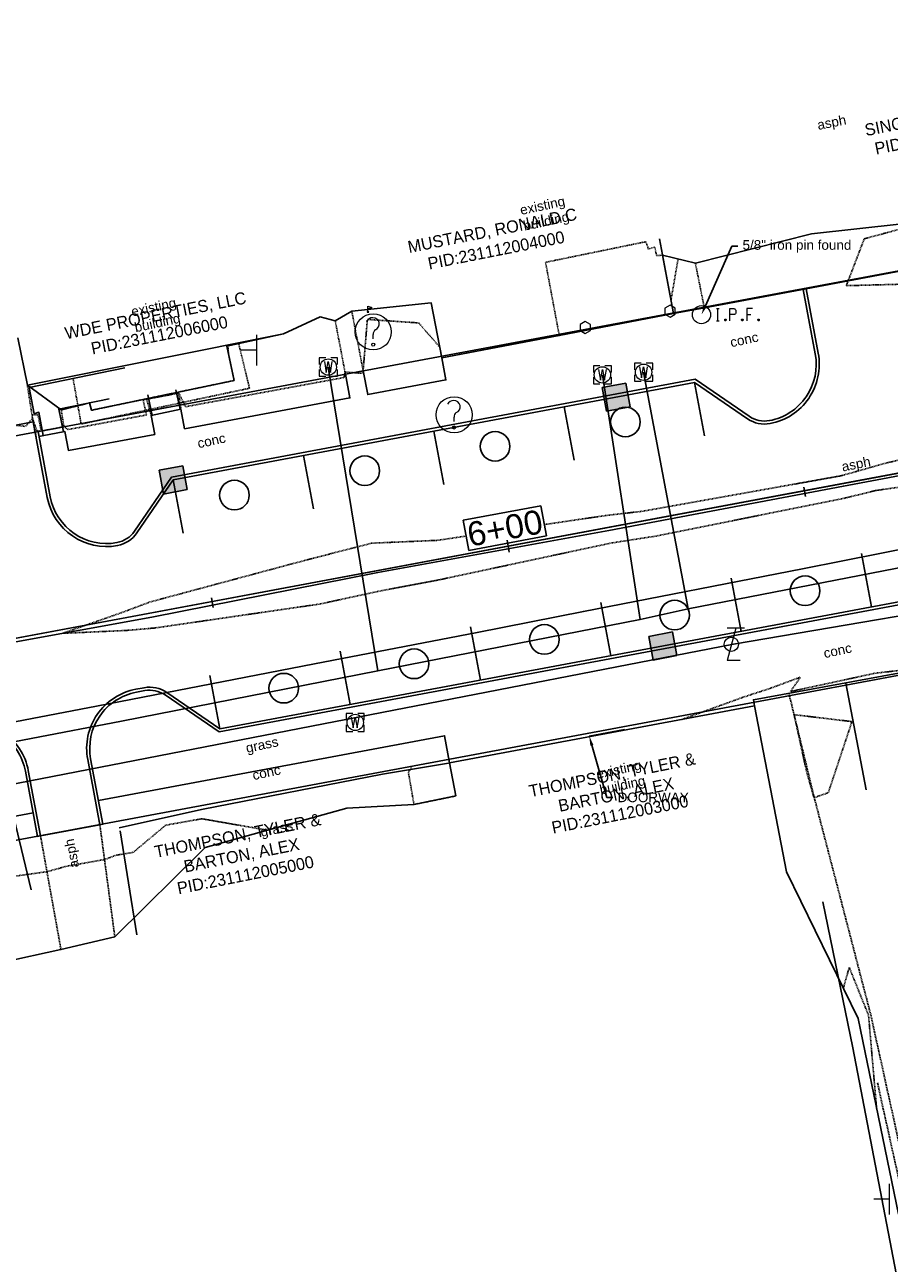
# Model space of a CAD drawing. Header units: feet. Extents: x 1743473 to 1753761, y 447116 to 448712.
# Tile 11 of 34: x 1750085 to 1750229, y 447914 to 448120. Entities that reach past the tile are written whole.
import ezdxf
from ezdxf import colors
from ezdxf.entities.mleader import LeaderData, LeaderLine
from ezdxf.math import Vec2, Vec3

# ---------------------------------------------------------------- set-up
doc = ezdxf.new("R2010")
doc.units = ezdxf.units.FT
doc.header["$MEASUREMENT"] = 0
for name, pattern in [('dsolidcl', [0]), ('elecex', [0]), ('fenceex', [0]), ('HIDDEN', [0.09375, 0.0625, -0.03125]), ('HIDDENX2', [0.1875, 0.125, -0.0625]), ('OhDOT_USTN1', [0.055, 0.014, -0.041]), ('OhDOT_USTN2', [0.11, 0.069, -0.041]), ('OhDOT_USTN3', [0.22, 0.165, -0.055]), ('OhDOT_USTN5', [0.11, 0.055, -0.055]), ('rowex', [0]), ('waterex', [0])]:
    doc.linetypes.add(name, pattern=pattern)
for name, color, linetype in [('ALIGN', 7, 'Continuous'), ('BD_X_Building', 231, 'Continuous'), ('BD_X_Canopy', 2, 'OhDOT_USTN2'), ('C-STM STR', 132, 'Continuous'), ('PM_P_CL_Double_Solid', 2, 'dsolidcl'), ('PM_P_Parking_Lot_Stall', 7, 'Continuous'), ('PM_X_Stop_Line', 253, 'Continuous'), ('PV_P_Curb', 120, 'Continuous'), ('PV_P_EOP', 7, 'Continuous'), ('PV_P_Walk', 231, 'Continuous'), ('PV_X_EOP', 7, 'OhDOT_USTN3'), ('PV_X_Steps', 120, 'OhDOT_USTN1'), ('PV_X_Walk', 120, 'OhDOT_USTN5'), ('RD_X_Cells', 7, 'Continuous'), ('RD_X_Fence', 230, 'fenceex'), ('RD_X_Misc_Items', 1, 'OhDOT_USTN3'), ('RD_X_Wall', 120, 'OhDOT_USTN1'), ('RW_X_Fee_RW', 6, 'rowex'), ('SH_Text', 7, 'Continuous'), ('SN_X_Public', 3, 'Continuous'), ('SRF-CONT EG MAJ', 9, 'HIDDENX2'), ('SRF-CONT EG MIN', 8, 'HIDDEN'), ('SRF-LBL EG.202402405', 7, 'Continuous'), ('SV_X_Control_Cells_Found', 7, 'Continuous'), ('SV_X_Mon_Cells_Found', 7, 'Continuous'), ('SV_X_Random_Point', 7, 'Continuous'), ('UT_X_Electric', 1, 'elecex'), ('UT_X_Misc_Cells', 7, 'Continuous'), ('UT_X_Water', 133, 'waterex'), ('UT_X_Water_Cells', 133, 'Continuous'), ('XREF', 7, 'Continuous')]:
    doc.layers.add(name, color=color, linetype=linetype)
doc.layers.add('SC_Scratch1', color=7, linetype='Continuous', plot=False)
doc.styles.add('CBUS', font='font31.shx', dxfattribs={"height": 0.1})
doc.styles.add('L80', font='arial.ttf', dxfattribs={"height": 0.08})

# ---------------------------------------------------------------- blocks, each defined once
blk = doc.blocks.new('IPF')
at = {"layer": 'SV_X_Mon_Cells_Found', "color": 7, "linetype": 'Continuous', "lineweight": 0, "flags": 128}
for points in [[(0.1007, 0.04), (0.1184, 0.04)], [(0.1095, -0.04), (0.1095, 0.04)], [(0.1878, -0.04), (0.1878, 0.04), (0.2143, 0.04), (0.217, 0.0394), (0.2209, 0.0381), (0.2225, 0.0368), (0.2242, 0.0356), (0.2264, 0.0324), (0.228, 0.0293), (0.2291, 0.0242), (0.2291, 0.0167), (0.2286, 0.0142), (0.2275, 0.0104), (0.2253, 0.006), (0.2231, 0.0041), (0.2214, 0.0028), (0.2187, 0.0016), (0.2143, 0.0009), (0.1878, 0.0009)], [(0.3383, 0.04), (0.3002, 0.04), (0.3002, -0.04)], [(0.3002, 0.0009), (0.3272, 0.0009)], [(0.1007, -0.04), (0.1184, -0.04)], [(0.1575, -0.0293), (0.1602, -0.0293), (0.1619, -0.0305), (0.1635, -0.0331), (0.1635, -0.0362), (0.1619, -0.0387), (0.1602, -0.04), (0.1575, -0.04), (0.1558, -0.0387), (0.1542, -0.0362), (0.1542, -0.0331), (0.1558, -0.0305), (0.1575, -0.0293)], [(0.2699, -0.0293), (0.2727, -0.0293), (0.2743, -0.0305), (0.276, -0.0331), (0.276, -0.0362), (0.2743, -0.0387), (0.2727, -0.04), (0.2699, -0.04), (0.2683, -0.0387), (0.2666, -0.0362), (0.2666, -0.0331), (0.2683, -0.0305), (0.2699, -0.0293)], [(0.3774, -0.0293), (0.3801, -0.0293), (0.3818, -0.0305), (0.3835, -0.0331), (0.3835, -0.0362), (0.3818, -0.0387), (0.3801, -0.04), (0.3774, -0.04), (0.3757, -0.0387), (0.3741, -0.0362), (0.3741, -0.0331), (0.3757, -0.0305), (0.3774, -0.0293)]]:
    blk.add_lwpolyline(points, dxfattribs=at)
at = {"layer": 'SV_X_Mon_Cells_Found', "color": 7, "linetype": 'Continuous', "lineweight": 0}
blk.add_circle((0, 0), 0.06, dxfattribs=at)
blk = doc.blocks.new('*U171', base_point=(1750197.757, 448071.7545, 734.9482))
at = {"xscale": 25, "yscale": 25, "zscale": 25}
blk.add_blockref('IPF', (1750197.757, 448071.7545, 734.9482), dxfattribs=at)
blk = doc.blocks.new('TLGT')
at = {"layer": 'UT_X_Misc_Cells', "color": 30, "linetype": 'Continuous', "lineweight": 0}
for p, q in [((0.12, 0.15), (-0.04, 0.15)), ((0.04, 0.15), (-0.04, -0.15)), ((0.08, -0.15), (-0.04, -0.15))]:
    blk.add_line(p, q, dxfattribs=at)
blk.add_circle((0, 0), 0.065, dxfattribs=at)
blk = doc.blocks.new('*U122', base_point=(1750202.715, 448017.0472, 734.9116))
at = {"color": 0, "linetype": 'ByBlock', "lineweight": -2, "xscale": 18, "yscale": 18, "zscale": 18}
blk.add_blockref('TLGT', (1750202.715, 448017.0472, 734.9116), dxfattribs=at)
blk = doc.blocks.new('WM')
at = {"layer": 'UT_X_Water_Cells', "color": 133, "linetype": 'Continuous', "lineweight": 0, "flags": 128}
for points in [[(-0.02, 0.075), (-0.075, 0.075), (-0.075, 0.02)], [(-0.033, 0.045), (-0.017, -0.045), (0, 0.045), (0.017, -0.045), (0.033, 0.045)], [(0.075, 0.02), (0.075, 0.075), (0.02, 0.075)], [(-0.075, -0.02), (-0.075, -0.075), (-0.02, -0.075)], [(0.02, -0.075), (0.075, -0.075), (0.075, -0.02)]]:
    blk.add_lwpolyline(points, dxfattribs=at)
at = {"layer": 'UT_X_Water_Cells', "color": 133, "linetype": 'Continuous', "lineweight": 0}
blk.add_circle((0, 0), 0.0675, dxfattribs=at)
blk = doc.blocks.new('*U264', base_point=(1750140.307, 448004.0812, 734.6025))
at = {"xscale": 20, "yscale": 20, "zscale": 5}
blk.add_blockref('WM', (1750140.307, 448004.0812, 734.6025), dxfattribs=at)
blk = doc.blocks.new('SGN1P')
at = {"layer": 'SN_X_Public', "color": 3, "linetype": 'Continuous', "lineweight": 0}
for p, q in [((0, 0.08), (0, -0.08)), ((0, 0), (-0.08, 0))]:
    blk.add_line(p, q, dxfattribs=at)
blk = doc.blocks.new('*U149', base_point=(1750123.936, 448065.8576, 735.1196))
at = {"xscale": 31.875, "yscale": 31.875, "zscale": 31.875}
blk.add_blockref('SGN1P', (1750123.936, 448065.8576, 735.1196), dxfattribs=at)
blk = doc.blocks.new('*U265', base_point=(1750135.844, 448063.0615, 735.0621))
at = {"xscale": 20, "yscale": 20, "zscale": 5}
blk.add_blockref('WM', (1750135.844, 448063.0615, 735.0621), dxfattribs=at)
blk = doc.blocks.new('FLAGP')
at = {"layer": 'RD_X_Cells', "color": 1, "linetype": 'Continuous', "lineweight": 0}
for p, q in [((0, -0.055), (0, 0.08)), ((0, 0.08), (0.1, 0.04)), ((0.1, 0.04), (0, 0)), ((-0.025, -0.08), (0.025, -0.08))]:
    blk.add_line(p, q, dxfattribs=at)
blk.add_arc((0, -0.08), 0.025, 0, 180, dxfattribs=at)
blk = doc.blocks.new('*U166', base_point=(1750142.421, 448072.6798, 735.0127))
at = {"xscale": 6.25, "yscale": 6.25, "zscale": 6.25}
blk.add_blockref('FLAGP', (1750142.421, 448072.6798, 735.0127), dxfattribs=at)
blk = doc.blocks.new('UOBJ')
at = {"layer": 'RD_X_Misc_Items', "color": 7, "linetype": 'Continuous', "lineweight": 0}
blk.add_line((0, -0.0377), (0, -0.014), dxfattribs=at)
for centre, radius in [((0, 0), 0.1), ((0, -0.0706), 0.00852)]:
    blk.add_circle(centre, radius, dxfattribs=at)
for centre, radius, start, end in [((-0.0032, 0.0406), 0.0377, 88.32401, 152.53853), ((-0.0006, 0.0439), 0.0344, 291.93294, 92.45835), ((0.0293, -0.0119), 0.0294, 125.46179, 184.08291)]:
    blk.add_arc(centre, radius, start, end, dxfattribs=at)
blk = doc.blocks.new('*U167', base_point=(1750156.707, 448055.1399, 734.7777))
at = {"xscale": 30.00000000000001, "yscale": 30.00000000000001, "zscale": 30.00000000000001}
blk.add_blockref('UOBJ', (1750156.707, 448055.1399, 734.7777), dxfattribs=at)
blk = doc.blocks.new('*U266', base_point=(1750188.156, 448062.1919, 734.8072))
at = {"xscale": 20, "yscale": 20, "zscale": 5}
blk.add_blockref('WM', (1750188.156, 448062.1919, 734.8072), dxfattribs=at)
blk = doc.blocks.new('*U267', base_point=(1750181.32, 448061.7564, 734.8434))
at = {"xscale": 20, "yscale": 20, "zscale": 5}
blk.add_blockref('WM', (1750181.32, 448061.7564, 734.8434), dxfattribs=at)
blk = doc.blocks.new('*U168', base_point=(1750143.292, 448068.8923, 734.8493))
at = {"xscale": 30.00000000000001, "yscale": 30.00000000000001, "zscale": 30.00000000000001}
blk.add_blockref('UOBJ', (1750143.292, 448068.8923, 734.8493), dxfattribs=at)
blk = doc.blocks.new('POST')
at = {"layer": 'RD_X_Cells', "color": 30, "linetype": 'Continuous', "lineweight": 0, "flags": 128}
blk.add_lwpolyline([(-0.065, -0.037), (0, -0.075), (0.065, -0.037), (0.065, 0.037), (0, 0.075), (-0.065, 0.037), (-0.065, -0.037)], dxfattribs=at)
blk = doc.blocks.new('*U211', base_point=(1750192.537, 448072.31, 735.023))
at = {"layer": 'RD_X_Cells', "color": 0, "linetype": 'ByBlock', "lineweight": -2, "xscale": 13.33333333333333, "yscale": 13.33333333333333, "zscale": 13.33333333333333}
blk.add_blockref('POST', (1750192.537, 448072.31, 735.023), dxfattribs=at)
blk = doc.blocks.new('*U212', base_point=(1750178.474, 448069.6082, 734.9914))
at = {"layer": 'RD_X_Cells', "color": 0, "linetype": 'ByBlock', "lineweight": -2, "xscale": 13.33333333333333, "yscale": 13.33333333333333, "zscale": 13.33333333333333}
blk.add_blockref('POST', (1750178.474, 448069.6082, 734.9914), dxfattribs=at)
blk = doc.blocks.new('*U154', base_point=(1750228.888, 447924.9825, 734.9878))
at = {"xscale": 31.875, "yscale": 31.875, "zscale": 31.875}
blk.add_blockref('SGN1P', (1750228.888, 447924.9825, 734.9878), dxfattribs=at)
blk = doc.blocks.new('2024.02405 PROP BASE_1')
at = {"layer": 'PM_P_CL_Double_Solid'}
blk.add_line((1749907.58, 447985.11), (1750270.8, 448052.99), dxfattribs=at)
at = {"layer": 'PM_P_Parking_Lot_Stall'}
for points in [[(1750198.26, 448051.64), (1750196.61, 448060.49)], [(1750176.63, 448047.6), (1750174.98, 448056.45)], [(1750155.01, 448043.56), (1750153.35, 448052.41)], [(1750133.38, 448039.52), (1750131.73, 448048.36)], [(1750111.76, 448035.48), (1750110.1, 448044.32)], [(1750224.29, 448032.09), (1750225.95, 448023.24)], [(1750202.67, 448028.05), (1750204.32, 448019.2)], [(1750181.04, 448024.01), (1750182.7, 448015.16)], [(1750159.42, 448019.97), (1750161.07, 448011.12)], [(1750137.79, 448015.93), (1750139.44, 448007.08)], [(1750116.17, 448011.88), (1750117.82, 448003.04)]]:
    blk.add_lwpolyline(points, dxfattribs=at)
at = {"layer": 'PV_P_Curb'}
for points in [[(1750087.19, 448052.25), (1750087.68, 448052.34), (1750089.7, 448041.53, 0.413894), (1750100.77, 448033.93, 0.19948), (1750103.67, 448035.81), (1750109.81, 448044.78), (1750196.72, 448061.02), (1750205.68, 448054.88, 0.198912), (1750209.05, 448054.17, 0.414214), (1750216.64, 448065.25), (1750214.64, 448075.95)], [(1750097.93, 447987.11), (1750098.42, 447987.2), (1750096.4, 447998.02, -0.414214), (1750103.99, 448009.1), (1750105.37, 448009.36, -0.198912), (1750108.74, 448008.65), (1750117.71, 448002.51), (1750269.29, 448030.84), (1750294.41, 448035.53, -0.412007), (1750305.48, 448028.01), (1750308.4, 448013), (1750308.89, 448013.1)], [(1749875.29, 447946.07), (1749875.78, 447946.17, -0.420717), (1749891.28, 447969.35), (1749900.05, 447970.99, -0.198912), (1749903.42, 447970.27), (1749912.38, 447964.13), (1750064.17, 447992.5), (1750070.31, 448001.46, -0.198912), (1750073.19, 448003.34), (1750074.49, 448003.59, -0.414214), (1750085.57, 447995.99), (1750087.59, 447985.18), (1750088.08, 447985.27)]]:
    blk.add_lwpolyline(points, format="xyb", dxfattribs=at)
at = {"layer": 'PV_P_EOP'}
blk.add_lwpolyline([(1750215.13, 448076.04), (1750267.83, 448085.98)], dxfattribs=at)
for points in [[(1749861.76, 448010.07), (1749861.98, 448008.98, 0.411965), (1749885.28, 447993.15), (1749895.55, 447995.07, 0.198912), (1749898.75, 447997.16), (1749904.77, 448005.95), (1750056.15, 448034.24), (1750064.95, 448028.22, 0.198912), (1750068.69, 448027.43), (1750068.74, 448027.44, 0.414214), (1750076.73, 448039.1), (1750074.39, 448051.61), (1750086.87, 448053.95), (1750089.21, 448041.43, 0.413885), (1750100.86, 448033.44, 0.199465), (1750104.08, 448035.53), (1750110.1, 448044.32), (1750196.61, 448060.49), (1750205.4, 448054.47, 0.198912), (1750209.14, 448053.68), (1750209.14, 448053.68, 0.414214), (1750217.13, 448065.34), (1750215.13, 448076.04)], [(1750308.89, 448013.1), (1750305.97, 448028.1, 0.412007), (1750294.32, 448036.02), (1750269.2, 448031.33), (1750117.82, 448003.04), (1750109.03, 448009.06, 0.198912), (1750105.28, 448009.85), (1750103.9, 448009.59, 0.414214), (1750095.91, 447997.92), (1750097.93, 447987.11), (1750088.08, 447985.27), (1750086.06, 447996.08, 0.414214), (1750074.4, 448004.08), (1750073.1, 448003.84, 0.198912), (1750069.89, 448001.75), (1750063.87, 447992.95), (1749912.49, 447964.66), (1749903.7, 447970.69, 0.198912), (1749899.95, 447971.48), (1749891.19, 447969.84, 0.420717), (1749875.29, 447946.07)]]:
    blk.add_lwpolyline(points, format="xyb", dxfattribs=at)
at = {"layer": 'PV_P_Walk'}
for points in [[(1750087.82, 448051.56), (1750088.36, 448051.66), (1750092.11, 448052.38), (1750092.7, 448049.21), (1750107.05, 448051.89), (1750106.46, 448055.04), (1750111.38, 448056.06), (1750111.99, 448052.81), (1750139.42, 448057.94), (1750138.68, 448061.87), (1750141.63, 448062.42), (1750142.37, 448058.49), (1750155.36, 448060.92), (1750154.68, 448064.57), (1750193.14, 448071.93), (1750198.24, 448072.86), (1750215.13, 448076.04)], [(1750087.33, 448051.46), (1750087.33, 448051.46)], [(1750308.4, 448013), (1750297.64, 448010.93), (1750295.09, 448024.14), (1750206.38, 448007.86), (1750206.57, 448006.84), (1750155.97, 447997.39), (1750155.13, 448001.87), (1750097.68, 447991.14)], [(1750086.86, 447989.11), (1750049.54, 447982.14), (1750050.11, 447979.09), (1750042.53, 447977.7), (1750041.96, 447980.72), (1749973.33, 447967.9), (1749973.55, 447966.7), (1749967.92, 447965.75), (1749968.27, 447963.67), (1749955.26, 447961.33), (1749954.84, 447962.97), (1749951, 447962.36), (1749930.3, 447958.83), (1749916.92, 447956.39), (1749899.2, 447953.07), (1749900.3, 447947.21), (1749894.1, 447946.06), (1749893.15, 447951.98), (1749884.71, 447950.35), (1749885.16, 447947.9), (1749875.78, 447946.17)]]:
    blk.add_lwpolyline(points, dxfattribs=at)
at = {"layer": 'SC_Scratch1'}
for centre in [(1750185.14, 448053.94), (1750163.51, 448049.9), (1750141.89, 448045.86), (1750120.26, 448041.81), (1750214.94, 448025.94), (1750193.31, 448021.9), (1750171.69, 448017.85), (1750150.06, 448013.81), (1750128.44, 448009.77)]:
    blk.add_circle(centre, 2.46, dxfattribs=at)
blk = doc.blocks.new('2024.02405 EX BASE_1')
at = {"layer": 'BD_X_Building', "flags": 128}
for points in [[(1750152.93, 448073.7), (1750154.68, 448064.57), (1750193.14, 448071.93), (1750190.78, 448084.31)], [(1750084.32, 448067.88), (1750085.9, 448060.03), (1750128.4, 448068.59)], [(1750156.99, 447991.88), (1750155.97, 447997.39), (1750206.57, 448006.84), (1750211.86, 447979.28)]]:
    blk.add_lwpolyline(points, dxfattribs=at)
at = {"layer": 'BD_X_Building'}
blk.add_lwpolyline([(1750184.98, 448002.91), (1750179.13, 448001.83)], dxfattribs=at)
at = {"layer": 'BD_X_Canopy', "flags": 128}
for points in [[(1750120.96, 448066.97), (1750122.76, 448059.54), (1750094.83, 448053.61), (1750093.48, 448061.17)], [(1750119, 448066.53), (1750120.21, 448060.83), (1750096.56, 448055.89), (1750096.21, 448057.1)]]:
    blk.add_lwpolyline(points, dxfattribs=at)
at = {"layer": 'PM_X_Stop_Line', "flags": 128}
blk.add_lwpolyline([(1750225.11, 447992.92), (1750221.74, 448010.59)], dxfattribs=at)
at = {"layer": 'PV_X_EOP', "flags": 128}
for points in [[(1750086.67, 448055.02), (1750087.34, 448051.44)], [(1750212.26, 448008.93), (1750216.36, 447992.04), (1750219.27, 447980.88), (1750225.84, 447955.6), (1750233.14, 447922.49), (1750236.9, 447903.3), (1750240.99, 447879.81), (1750235.99, 447874.85)], [(1750100.41, 447968.53), (1750097.93, 447987.11)], [(1750088.08, 447985.27), (1750091.48, 447966.39)]]:
    blk.add_lwpolyline(points, dxfattribs=at)
at = {"layer": 'PV_X_Steps', "flags": 128}
blk.add_lwpolyline([(1750106.46, 448055.04), (1750105.69, 448057.72), (1750110.97, 448058.73), (1750111.38, 448056.06)], dxfattribs=at)
at = {"layer": 'PV_X_Walk', "flags": 128}
for points in [[(1750196.75, 448080.27), (1750198.21, 448073)], [(1750139.73, 448072.32), (1750141.63, 448062.42)], [(1750138.68, 448061.87), (1750136.99, 448070.72)], [(1750085.9, 448060.03), (1750086.67, 448055.12), (1750087.65, 448055.15), (1750088.21, 448052.44)], [(1750096.21, 448057.1), (1750091.51, 448055.95), (1750091.98, 448053.14)], [(1750149.53, 447996.76), (1750149.62, 447996.4), (1750149.12, 447995.85), (1750150.05, 447990.47), (1750156.99, 447991.88)]]:
    blk.add_lwpolyline(points, dxfattribs=at)
at = {"layer": 'RD_X_Fence', "flags": 128}
for points in [[(1750102.06, 448062.92), (1750086.19, 448059.66), (1750087.04, 448055.27), (1750087.81, 448055.56), (1750088.52, 448051.69)], [(1750106.6, 448055.03), (1750105.91, 448058.43)], [(1750111.23, 448056.07), (1750110.51, 448059.29)], [(1750099.46, 448057.77), (1750091.11, 448056.07), (1750091.89, 448052.3)], [(1750101.12, 447986.58), (1750114.82, 447989.61), (1750144.85, 447995.5), (1750155.77, 447997.31)], [(1750104.05, 447968.82), (1750101.28, 447986.07)], [(1750217.91, 447974.34), (1750222.9, 447950.08), (1750230.87, 447908.32), (1750236.41, 447878.87), (1750234.07, 447878.26)]]:
    blk.add_lwpolyline(points, dxfattribs=at)
at = {"layer": 'RD_X_Misc_Items', "flags": 128}
blk.add_lwpolyline([(1750226.96, 447944.29), (1750232.22, 447920.57)], dxfattribs=at)
at = {"layer": 'RD_X_Wall', "flags": 128}
blk.add_lwpolyline([(1750174.16, 448068.29), (1750171.89, 448080.44), (1750188.54, 448083.86), (1750188.94, 448082.64), (1750189.99, 448082.97), (1750190.32, 448081.55), (1750191.29, 448081.62)], dxfattribs=at)
at = {"layer": 'RW_X_Fee_RW'}
blk.add_lwpolyline([(1750282.63, 448088.77), (1749874.58, 448012.51), (1749821.62, 448290.67), (1750228.69, 448368.51)], close=True, dxfattribs=at)
blk.add_lwpolyline([(1749914.68, 447801.9), (1749886.93, 447947.68), (1750295.13, 448023.97)], dxfattribs=at)
at = {"layer": 'SC_Scratch1', "flags": 128}
blk.add_lwpolyline([(1749760.45, 447957.8), (1749799.97, 447965.54), (1749833.97, 447971.37), (1749866.07, 447976.97), (1749885.9, 447980.96), (1749920.21, 447987.59), (1749960.05, 447994.65), (1749998.26, 448001.47), (1750035.38, 448008.29), (1750070.82, 448015.08), (1750106.57, 448021.56), (1750144.05, 448028.94), (1750182.4, 448035.96), (1750221.31, 448043.31), (1750259.81, 448050.55), (1750298.02, 448057.98)], dxfattribs=at)
at = {"layer": 'UT_X_Electric', "flags": 128}
for points in [[(1750086.55, 447976.32), (1750082.39, 447993.64), (1750070.44, 448050.63), (1750069.92, 448062.92)], [(1750082.39, 447993.64), (1750203.1, 448017.08), (1750304.54, 448034.34), (1750322.84, 447895.49), (1750224.15, 447874.17)]]:
    blk.add_lwpolyline(points, dxfattribs=at)
at = {"layer": 'UT_X_Water'}
for points, elevation in [([(1750144.06, 448012.64), (1750135.84, 448063.06)], 735.06), ([(1750195.55, 448022.93), (1750188.16, 448062.19)], 734.81), ([(1749699.13, 447929.25), (1749712.55, 447931.84), (1749726.11, 447934.62), (1749741.99, 447937.65), (1749760.49, 447941.16), (1749789.93, 447946.97), (1749816.61, 447952.12), (1749832.46, 447955.31), (1749859.79, 447960.57), (1749896.11, 447967.63), (1749918.69, 447972.03), (1749934.08, 447974.97), (1749956.82, 447979.41), (1749977.1, 447983.4), (1749999.68, 447987.81), (1750031.6, 447993.9), (1750067.9, 448001.12), (1750097.36, 448006.77), (1750133.52, 448013.79), (1750160.53, 448018.99), (1750178.18, 448022.51), (1750214.51, 448029.57), (1750234.62, 448033.53)], 733.74), ([(1750187.57, 448021.16), (1750181.32, 448061.76)], 734.84), ([(1749848.77, 447955.61), (1749924.95, 447970.17), (1749971.11, 447979.05), (1750002.28, 447985.09), (1750056.51, 447995.68), (1750101.53, 448004.3), (1750144.06, 448012.66), (1750187.57, 448021.16), (1750195.55, 448022.93), (1750256.42, 448034.75), (1750296.91, 448042.19), (1750328.28, 448048.1), (1750331.32, 448048.58), (1750334.12, 448049.04), (1750338.45, 448049.93), (1750346.08, 448051.24), (1750358.96, 448053.85)], 734.52)]:
    blk.add_lwpolyline(points, dxfattribs=dict(at, elevation=elevation))
at = {"layer": 'SN_X_Public'}
for name, p in [('*U149', (1750123.94, 448065.86, 735.12)), ('*U154', (1750228.89, 447924.98, 734.99))]:
    blk.add_blockref(name, p, dxfattribs=at)
at = {"layer": 'SV_X_Control_Cells_Found'}
for name, p in [('*U211', (1750192.54, 448072.31, 735.02)), ('*U171', (1750197.76, 448071.75, 734.95)), ('*U212', (1750178.47, 448069.61, 734.99))]:
    blk.add_blockref(name, p, dxfattribs=at)
at = {"layer": 'SV_X_Random_Point'}
for name, p in [('*U166', (1750142.42, 448072.68, 735.01)), ('*U168', (1750143.29, 448068.89, 734.85)), ('*U167', (1750156.71, 448055.14, 734.78))]:
    blk.add_blockref(name, p, dxfattribs=at)
at = {"layer": 'UT_X_Misc_Cells'}
blk.add_blockref('*U122', (1750202.72, 448017.05, 734.91), dxfattribs=at)
at = {"layer": 'UT_X_Water_Cells'}
for name, p in [('*U265', (1750135.84, 448063.06, 735.06)), ('*U267', (1750181.32, 448061.76, 734.84)), ('*U266', (1750188.16, 448062.19, 734.81)), ('*U264', (1750140.31, 448004.08, 734.6))]:
    blk.add_blockref(name, p, dxfattribs=at)
at = {"layer": 'SC_Scratch1', "char_height": 1.6, "attachment_point": 1, "style": 'L80'}
for s, insert, width, rotation in [('asph', (1750216.83, 448103.97), 4.7112, 11.2251), ('existing building', (1750167.5, 448089.85), 7.5718, 12.0964), ('existing building', (1750102.98, 448073), 7.5718, 12.0964), ('conc', (1750202.37, 448067.9), 4.7112, 12.0964), ('conc', (1750113.97, 448051.14), 4.7112, 12.0964), ('asph', (1750220.88, 448047.28), 4.7112, 11.2251), ('conc', (1750217.87, 448016.31), 4.7112, 12.0964), ('grass', (1750122, 448000.59), 5.3955, 12.0964), ('conc', (1750123.1, 447996.07), 4.7112, 12.0964), ('existing building', (1750180.15, 447996.28), 7.5718, 12.0964), ('grass', (1750124.41, 447986.66), 5.3955, 12.0964), ('asph', (1750092.92, 447979.83), 4.7112, 101)]:
    blk.add_mtext(s, dxfattribs=dict(at, insert=insert, width=width, rotation=rotation))
at = {"layer": 'SH_Text', "char_height": 2, "width": 42.0375, "attachment_point": 1, "rotation": 11.238, "style": 'CBUS'}
for s, insert in [('\\pxqc;SINGH, PRITAMPAL\\PPID:231112002000', (1750216.38, 448101.68)), ('\\pxqc;MUSTARD, RONALD C\\PPID:231112004000', (1750142.23, 448082.61)), ('\\pxqc;WDE PROPERTIES, LLC\\PPID:231112006000', (1750086.34, 448068.51)), ('\\pxqc;THOMPSON, TYLER &\\PBARTON, ALEX\\PPID:231112003000', (1750162.12, 447992.27)), ('\\pxqc;THOMPSON, TYLER &\\PBARTON, ALEX\\PPID:231112005000', (1750099.98, 447982.2))]:
    blk.add_mtext(s, dxfattribs=dict(at, insert=insert))
at = {"layer": 'SC_Scratch1'}
ml = blk.add_multileader_mtext('Standard', dxfattribs=at)
ml.set_content('"oh 41"', color=256, style='L80')
ml.set_leader_properties()
ml.build(insert=Vec2(0, 0))
ml.multileader.update_dxf_attribs({"text_left_attachment_type": 2, "text_right_attachment_type": 2, "dogleg_length": 0.05, "arrow_head_size": 1.6, "scale": 20})
ctx = ml.context
ctx.base_point, ctx.scale, ctx.char_height, ctx.arrow_head_size, ctx.landing_gap_size, ctx.plane_origin = Vec3(1750268.82, 448095.74, 734.83), 20, 1.6, 1.6, 0.8, Vec3(1750293.01, 448098.27, 734.83)
ctx.left_attachment, ctx.right_attachment, ctx.text_align_type = 2, 2, 2
notes = []
notes.append((ctx, [(1, (1, 1, 0), (1750274.77, 448095.74, 734.83), (-1, 0), 1, [(0, [(1750293.01, 448098.27, 734.83)], 0, [])])]))
ctx.mtext.insert, ctx.mtext.width, ctx.mtext.alignment, ctx.mtext.flow_direction = Vec3(1750272.97, 448096.55, 734.83), 7.1804, 3, 5
ml = blk.add_multileader_mtext('Standard', dxfattribs=at)
ml.set_content('\\A1;{\\C256;5/8" iron pin found}', color=256, style='L80')
ml.set_leader_properties()
ml.build(insert=Vec2(0, 0))
ml.multileader.update_dxf_attribs({"text_left_attachment_type": 2, "text_right_attachment_type": 2, "dogleg_length": 0.05, "arrow_head_size": 1.6, "scale": 20})
ctx = ml.context
ctx.base_point, ctx.scale, ctx.char_height, ctx.arrow_head_size, ctx.landing_gap_size, ctx.plane_origin = Vec3(1750203.77, 448083.09, 734.95), 20, 1.6, 1.6, 0.8, Vec3(1750197.76, 448071.75, 734.95)
ctx.left_attachment, ctx.right_attachment = 2, 2
notes.append((ctx, [(1, (1, 1, 0), (1750202.77, 448083.09, 734.95), (1, 0), 1, [(0, [(1750197.76, 448071.75, 734.95)], 0, [])])]))
ctx.mtext.insert, ctx.mtext.flow_direction = Vec3(1750204.57, 448084.12, 734.95), 5
ml = blk.add_multileader_mtext('Standard', dxfattribs=at)
ml.set_content('"us 50"', color=256, style='L80')
ml.set_leader_properties()
ml.build(insert=Vec2(0, 0))
ml.multileader.update_dxf_attribs({"text_left_attachment_type": 2, "text_right_attachment_type": 2, "dogleg_length": 0.05, "arrow_head_size": 1.6, "scale": 20})
ctx = ml.context
ctx.base_point, ctx.scale, ctx.char_height, ctx.arrow_head_size, ctx.landing_gap_size, ctx.plane_origin = Vec3(1750290.24, 447988.57, 735.08), 20, 1.6, 1.6, 0.8, Vec3(1750296.89, 448024.35, 735.08)
ctx.left_attachment, ctx.right_attachment, ctx.text_align_type = 2, 2, 2
notes.append((ctx, [(0, (1, 1, 0), (1750296.39, 447988.57, 735.08), (-1, 0), 1, [(0, [(1750296.89, 448024.35, 735.08)], 0, [])])]))
ctx.mtext.insert, ctx.mtext.width, ctx.mtext.alignment, ctx.mtext.flow_direction = Vec3(1750294.59, 447989.39, 735.08), 7.0548, 3, 5
ml = blk.add_multileader_mtext('Standard', dxfattribs=at)
ml.set_content('DOORWAY', color=256, style='L80')
ml.set_leader_properties()
ml.build(insert=Vec2(0, 0))
ml.multileader.update_dxf_attribs({"text_left_attachment_type": 2, "text_right_attachment_type": 2, "dogleg_length": 0.05, "arrow_head_size": 1.6, "scale": 20})
ctx = ml.context
ctx.base_point, ctx.scale, ctx.char_height, ctx.arrow_head_size, ctx.landing_gap_size, ctx.plane_origin = Vec3(1750183.05, 447991.65), 20, 1.6, 1.6, 0.8, Vec3(1750154.59, 448011.59)
ctx.left_attachment, ctx.right_attachment = 2, 2
notes.append((ctx, [(0, (1, 1, 0), (1750182.05, 447991.65), (1, 0), 1, [(0, [(1750179.13, 448001.83)], 0, [])])]))
ctx.mtext.insert, ctx.mtext.width, ctx.mtext.flow_direction = Vec3(1750183.85, 447992.45), 19.4794, 5
for ctx, leaders in notes:
    for number, flags, end, landing, length, lines in leaders:
        leader = LeaderData()
        leader.index, (leader.has_last_leader_line, leader.has_dogleg_vector, leader.attachment_direction) = number, flags
        leader.last_leader_point, leader.dogleg_vector, leader.dogleg_length = Vec3(end), Vec3(landing), length
        for number, points, colour, breaks in lines:
            line = LeaderLine()
            line.index, line.vertices, line.color, line.breaks = number, Vec3.list(points), colors.encode_raw_color(colour), breaks
            leader.lines.append(line)
        ctx.leaders.append(leader)

msp = doc.modelspace()

# ---------------------------------------------------------------- hatches: boundary and pattern name
at = {"layer": 'C-STM STR', "linetype": 'Continuous', "lineweight": -3}
for points in [[(1750185.21, 448060.39), (1750181.28, 448059.66), (1750182.02, 448055.73), (1750185.95, 448056.46)], [(1750111.7, 448046.66), (1750107.77, 448045.92), (1750108.5, 448041.99), (1750112.44, 448042.72)], [(1750192.93, 448019.11), (1750189, 448018.37), (1750189.73, 448014.44), (1750193.66, 448015.18)]]:
    msp.add_hatch(color=132, dxfattribs=at).paths.add_polyline_path(points, flags=0)

# ---------------------------------------------------------------- linework, layer by layer
at = {"layer": 'ALIGN', "color": 2, "linetype": 'Continuous', "lineweight": -3}
for p, q in [((1750215.02, 448041.55), (1750214.73, 448043.12)), ((1750116.72, 448023.18), (1750116.43, 448024.75))]:
    msp.add_line(p, q, dxfattribs=at)
at = {"layer": 'ALIGN', "color": 2, "linetype": 'Continuous', "lineweight": -3, "flags": 128}
msp.add_lwpolyline([(1749575.9, 447923.12), (1750285.89, 448055.81, 0.00712), (1750291.48, 448056.94), (1750351.91, 448070.02, -0.004274), (1750355.26, 448070.72), (1750790.01, 448157.1, 0.004093), (1750793.21, 448157.76), (1750938.26, 448189.06, 0.01293), (1750948.31, 448191.5), (1751026.94, 448212.78)], format="xyb", dxfattribs=at)
at = {"layer": 'C-STM STR', "color": 132, "linetype": 'Continuous', "lineweight": -3}
for p, q in [((1750185.21, 448060.39), (1750181.28, 448059.66)), ((1750185.95, 448056.46), (1750185.21, 448060.39)), ((1750181.28, 448059.66), (1750182.02, 448055.73)), ((1750182.02, 448055.73), (1750185.95, 448056.46)), ((1750111.7, 448046.66), (1750107.77, 448045.92)), ((1750107.77, 448045.92), (1750108.5, 448041.99)), ((1750112.44, 448042.72), (1750111.7, 448046.66)), ((1750108.5, 448041.99), (1750112.44, 448042.72)), ((1750192.93, 448019.11), (1750189, 448018.37)), ((1750193.66, 448015.18), (1750192.93, 448019.11)), ((1750189, 448018.37), (1750189.73, 448014.44)), ((1750189.73, 448014.44), (1750193.66, 448015.18))]:
    msp.add_line(p, q, dxfattribs=at)
at = {"layer": 'SRF-CONT EG MAJ', "color": 9, "linetype": 'HIDDENX2', "lineweight": -3, "elevation": 735, "flags": 128}
for points in [[(1750236.09, 448087.39), (1750224.77, 448084.34), (1750221.79, 448076.56), (1750248.85, 448077.28), (1750254.75, 448077.75), (1750255.97, 448077.58), (1750259.46, 448077.71), (1750261.58, 448077.22), (1750265.48, 448077.31), (1750275.85, 448078.09), (1750276.16, 448078.5), (1750279.9, 448079.62), (1750279.93, 448085.23), (1750280.08, 448085.6), (1750279.94, 448085.99), (1750280.93, 448086.49), (1750281.18, 448086.57), (1750281.99, 448087.22), (1750282.09, 448087.31), (1750283.43, 448088.66), (1750283.91, 448089.13), (1750284.73, 448090.12), (1750284.91, 448090.42), (1750285.17, 448090.95), (1750285.82, 448092.5), (1750286.3, 448093.9), (1750286.57, 448094.58), (1750286.99, 448096.97), (1750287.06, 448097.71), (1750287.2, 448099.6), (1750289.2, 448102.01), (1750288.07, 448106.62), (1750284.74, 448115.97), (1750284.64, 448115.97), (1750284.53, 448116.09), (1750284.38, 448115.94), (1750284.15, 448115.18), (1750279.34, 448103.89), (1750278.45, 448103.94), (1750276.99, 448102.72), (1750273.28, 448099.65), (1750269.81, 448093.17), (1750267.82, 448092.09), (1750260.94, 448088.34), (1750256.57, 448090.39), (1750254.48, 448091.65), (1750254.05, 448091.49)], [(1750193.87, 448080.98), (1750192.71, 448074.2)], [(1750071.77, 448064.56), (1750072.69, 448060.47), (1750075.34, 448053.73), (1750075.94, 448052.05), (1750081.72, 448053.65), (1750085.62, 448053.21), (1750086.75, 448054.57), (1750086.81, 448054.34), (1750087.47, 448052.49), (1750088.2, 448052.44), (1750091.08, 448052.97), (1750091.97, 448053.21), (1750092.59, 448052.68), (1750105.67, 448055.11), (1750105.11, 448057.6), (1750105.69, 448057.72), (1750106.03, 448057.79), (1750110.97, 448058.73), (1750111.02, 448058.74), (1750112.14, 448056.47), (1750138.46, 448061.32), (1750138.62, 448062.22), (1750141.59, 448062.02), (1750141.62, 448062.45), (1750142.32, 448070.96), (1750150.83, 448070.38), (1750154.33, 448066.37)], [(1750321.49, 447879.62), (1750321.12, 447880.24), (1750320.38, 447884.07), (1750319.82, 447885.42), (1750317.37, 447891.81), (1750317.38, 447891.83), (1750314.9, 447894.04), (1750314.29, 447895.7), (1750306.6, 447902.43), (1750300.57, 447908.37), (1750291.97, 447916.58), (1750289.72, 447917.95), (1750289.18, 447920.18), (1750291.05, 447924.18), (1750288.29, 447930.29), (1750292.23, 447955.15), (1750288.35, 447964.88), (1750283.44, 447983.78), (1750275.62, 448003.05), (1750265.51, 448014.43), (1750234.2, 448013.12), (1750226.58, 448012.25), (1750212.53, 448009.21), (1750214.18, 448011.6), (1750209.25, 448009.77), (1750204.68, 448008.27), (1750194.55, 448004.59)], [(1750125.74, 447986.2), (1750114.86, 447988.1), (1750108.85, 447987.03), (1750103.45, 447982.52), (1750100.63, 447982.05), (1750098.7, 447981.33), (1750092.27, 447980.19), (1750089.16, 447979.31), (1750079.11, 447977.92), (1750078.67, 447977.89), (1750078.23, 447977.78), (1750078.03, 447978.04), (1750075.45, 447977.44), (1750075.34, 447976.88), (1750052.58, 447970.22)], [(1750226.82, 447940.03), (1750225.48, 447955.49), (1750222.28, 447963.43), (1750221.29, 447959.98)]]:
    msp.add_lwpolyline(points, dxfattribs=at)
for points in [[(1750385.9, 448090.3), (1750385.75, 448090.27), (1750385.54, 448090.25), (1750385.52, 448090.25), (1750385.36, 448090.24), (1750330.03, 448081.72), (1750327.01, 448080.84), (1750324.9, 448080.34), (1750323.36, 448080.08), (1750322.22, 448079.97), (1750316.86, 448083.84), (1750312.08, 448082.11), (1750293.46, 448072.92), (1750293.34, 448072.61), (1750292.77, 448072.97), (1750291.97, 448072.78), (1750291.02, 448072.64), (1750283.16, 448068.77), (1750277.02, 448060.99), (1750259.1, 448054.74), (1750227.74, 448046.95), (1750220.92, 448045.01), (1750188, 448039.13), (1750181.88, 448038.42), (1750153.91, 448034.3), (1750143.01, 448033.83), (1750130.81, 448030.67), (1750106.25, 448024.07), (1750101.6, 448022.32), (1750091.74, 448018.87), (1750102.4, 448019.35), (1750107.06, 448019.76), (1750134.37, 448023.72), (1750144.57, 448025.93), (1750154.1, 448027.72), (1750182.8, 448033.86), (1750190.3, 448035.02), (1750221.66, 448041.33), (1750226.68, 448042.57), (1750260.33, 448047.38), (1750283.45, 448049.77), (1750300.14, 448049.3), (1750299.95, 448050.21), (1750307.66, 448051.09), (1750324.53, 448050.79), (1750334.64, 448052.34), (1750405.02, 448066.38), (1750423.23, 448074.25), (1750439.13, 448079.23), (1750454.45, 448084.7), (1750476.13, 448093.74), (1750435.31, 448097.59), (1750389.27, 448090.93), (1750385.91, 448090.3), (1750385.9, 448090.3)], [(1750216.31, 447991.99), (1750216.47, 447991.61), (1750218.8, 447992.41), (1750222.73, 448004.22), (1750213.13, 448005.37), (1750215.18, 447995.99), (1750216.31, 447991.99)]]:
    msp.add_lwpolyline(points, close=True, dxfattribs=at)
at = {"layer": 'SRF-CONT EG MIN', "color": 8, "linetype": 'HIDDEN', "lineweight": -3, "elevation": 736, "flags": 128}
msp.add_lwpolyline([(1750119.21, 448066.58), (1750119.26, 448065.29)], dxfattribs=at)
at = {"layer": 'SRF-LBL EG.202402405', "color": 7, "linetype": 'Continuous', "lineweight": -3, "flags": 128}
for points in [[(1750084.32, 448067.88), (1750085.9, 448060.03), (1750091.51, 448055.95), (1750096.21, 448057.1), (1750096.56, 448055.89), (1750105.65, 448057.79), (1750110.93, 448058.89), (1750120.21, 448060.83), (1750119, 448066.53), (1750128.4, 448068.59), (1750134.47, 448071.37), (1750136.99, 448070.72), (1750139.73, 448072.32), (1750152.93, 448073.7), (1750154.68, 448064.57), (1750174.16, 448068.29), (1750193.14, 448071.93), (1750191.29, 448081.62), (1750196.75, 448080.27), (1750216.01, 448085.16), (1750253.13, 448089.27)], [(1750230.43, 447922.46), (1750223.75, 447954.93), (1750211.86, 447979.28), (1750206.57, 448006.84), (1750155.97, 447997.39), (1750156.99, 447991.88), (1750150.05, 447990.47), (1750138.93, 447989.86), (1750115.43, 447983.34), (1750100.41, 447968.53), (1750091.48, 447966.39), (1750081.87, 447964.28), (1750054.88, 447957.31), (1750051.68, 447975.33), (1750050.69, 447975.16), (1750043.17, 447973.82), (1750033.53, 447972.1), (1750033.84, 447969.24), (1750034.65, 447965.62), (1750030.08, 447964.58), (1750032.39, 447950.88), (1750028.73, 447949.95), (1750006.02, 447950.7), (1749978.85, 447947.24)]]:
    msp.add_lwpolyline(points, dxfattribs=at)

# ---------------------------------------------------------------- next in the draw order: texts
at = {"layer": 'ALIGN', "color": 2, "linetype": 'Continuous', "lineweight": -3, "insert": (1750165.51, 448034.33), "char_height": 4, "width": 12.2302, "attachment_point": 8, "rotation": 10.5857, "style": 'L80', "bg_fill": 3, "box_fill_scale": 1.125, "bg_fill_color": 256, "bg_fill_true_color": 13158600, "bg_fill_transparency": 0}
msp.add_mtext('6+00', dxfattribs=at)

# ---------------------------------------------------------------- next in the draw order: linework, layer by layer
at = {"layer": 'ALIGN', "color": 7, "linetype": 'Continuous', "lineweight": -3}
for p, q in [((1750171.11, 448040.04), (1750158.22, 448037.63)), ((1750172.04, 448035.04), (1750171.11, 448040.04)), ((1750158.22, 448037.63), (1750159.16, 448032.63)), ((1750159.16, 448032.63), (1750172.04, 448035.04))]:
    msp.add_line(p, q, dxfattribs=at)
at = {"layer": 'ALIGN', "color": 2, "linetype": 'Continuous', "lineweight": -3}
msp.add_line((1750165.87, 448032.36), (1750165.51, 448034.33), dxfattribs=at)

# ---------------------------------------------------------------- next in the draw order: block references
at = {"layer": 'XREF'}
for name in ['2024.02405 EX BASE_1', '2024.02405 PROP BASE_1']:
    msp.add_blockref(name, (0, 0), dxfattribs=at)

doc.saveas('drawing.dxf')
